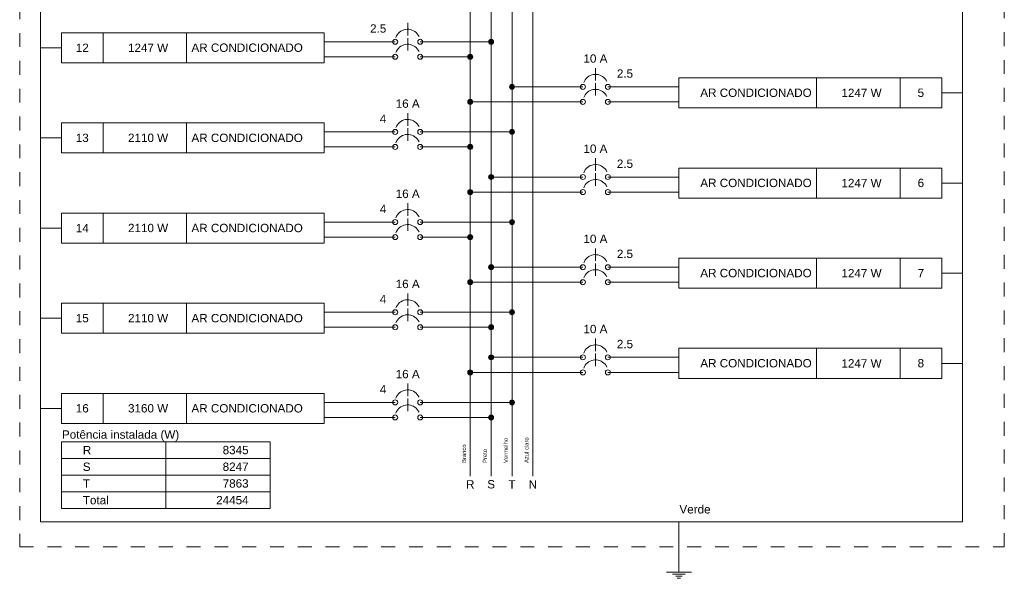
# Model space of a CAD drawing. Header units: feet. Extents: x -18 to 1038, y -110 to 48.
# Tile 195 of 199: x 931.26 to 940.11, y -11.27 to -6.25. Entities that reach past the tile are written whole.
import ezdxf

# ---------------------------------------------------------------- set-up
doc = ezdxf.new("R2010")
doc.units = ezdxf.units.FT
doc.header["$MEASUREMENT"] = 0
doc.linetypes.add('JIS_02_1.2', pattern=[0.25, 0.125, -0.125])
for name, color, linetype, lineweight in [('DI-Barramento Fase 1', 6, 'Continuous', 5), ('DI-Barramento Fase 2', 6, 'Continuous', 5), ('DI-Barramento Fase 3', 6, 'Continuous', 5), ('DI-Barramento Neutro', 6, 'Continuous', 5), ('DI-Disjuntor', 1, 'Continuous', 5), ('DI-Fios', 3, 'Continuous', 5), ('DI-Linhas do diagrama', 9, 'Continuous', 5), ('DI-Pontilhado', 7, 'JIS_02_1.2', 5), ('DI-Textos do diagrama', 7, 'Continuous', 5)]:
    doc.layers.add(name, color=color, linetype=linetype, lineweight=lineweight)
doc.styles.add('Arial', font='arial.ttf')

msp = doc.modelspace()

# ---------------------------------------------------------------- hatches: boundary and pattern name
at = {"layer": 'DI-Linhas do diagrama', "linetype": 'Continuous'}
for points in [[(935.5229, -6.4513), (935.5228, -6.4493), (935.5225, -6.4474), (935.5221, -6.4455), (935.5215, -6.4436), (935.5208, -6.4418), (935.5199, -6.44), (935.5188, -6.4384), (935.5176, -6.4368), (935.5163, -6.4354), (935.5149, -6.434), (935.5133, -6.4329), (935.5116, -6.4318), (935.5099, -6.4309), (935.5081, -6.4301), (935.5062, -6.4295), (935.5043, -6.4291), (935.5024, -6.4289), (935.5004, -6.4288), (935.4984, -6.4289), (935.4965, -6.4291), (935.4946, -6.4295), (935.4927, -6.4301), (935.4909, -6.4309), (935.4891, -6.4318), (935.4875, -6.4329), (935.4859, -6.434), (935.4845, -6.4354), (935.4832, -6.4368), (935.482, -6.4384), (935.4809, -6.44), (935.48, -6.4418), (935.4792, -6.4436), (935.4787, -6.4455), (935.4782, -6.4474), (935.478, -6.4493), (935.4779, -6.4513), (935.478, -6.4532), (935.4782, -6.4552), (935.4787, -6.4571), (935.4792, -6.459), (935.48, -6.4608), (935.4809, -6.4625), (935.482, -6.4642), (935.4832, -6.4657), (935.4845, -6.4672), (935.4859, -6.4685), (935.4875, -6.4697), (935.4891, -6.4708), (935.4909, -6.4717), (935.4927, -6.4724), (935.4946, -6.473), (935.4965, -6.4734), (935.4984, -6.4737), (935.5004, -6.4738), (935.5024, -6.4737), (935.5043, -6.4734), (935.5062, -6.473), (935.5081, -6.4724), (935.5099, -6.4717), (935.5116, -6.4708), (935.5133, -6.4697), (935.5149, -6.4685), (935.5163, -6.4672), (935.5176, -6.4657), (935.5188, -6.4642), (935.5199, -6.4625), (935.5208, -6.4608), (935.5215, -6.459), (935.5221, -6.4571), (935.5225, -6.4552), (935.5228, -6.4532)], [(935.3354, -6.5863), (935.3353, -6.5843), (935.335, -6.5824), (935.3346, -6.5805), (935.334, -6.5786), (935.3333, -6.5768), (935.3324, -6.575), (935.3313, -6.5734), (935.3301, -6.5718), (935.3288, -6.5704), (935.3274, -6.569), (935.3258, -6.5679), (935.3241, -6.5668), (935.3224, -6.5659), (935.3206, -6.5651), (935.3187, -6.5645), (935.3168, -6.5641), (935.3149, -6.5639), (935.3129, -6.5638), (935.3109, -6.5639), (935.309, -6.5641), (935.3071, -6.5645), (935.3052, -6.5651), (935.3034, -6.5659), (935.3016, -6.5668), (935.3, -6.5679), (935.2984, -6.569), (935.297, -6.5704), (935.2957, -6.5718), (935.2945, -6.5734), (935.2934, -6.575), (935.2925, -6.5768), (935.2917, -6.5786), (935.2912, -6.5805), (935.2907, -6.5824), (935.2905, -6.5843), (935.2904, -6.5863), (935.2905, -6.5882), (935.2907, -6.5902), (935.2912, -6.5921), (935.2917, -6.594), (935.2925, -6.5958), (935.2934, -6.5975), (935.2945, -6.5992), (935.2957, -6.6007), (935.297, -6.6022), (935.2984, -6.6035), (935.3, -6.6047), (935.3016, -6.6058), (935.3034, -6.6067), (935.3052, -6.6074), (935.3071, -6.608), (935.309, -6.6084), (935.3109, -6.6087), (935.3129, -6.6088), (935.3149, -6.6087), (935.3168, -6.6084), (935.3187, -6.608), (935.3206, -6.6074), (935.3224, -6.6067), (935.3241, -6.6058), (935.3258, -6.6047), (935.3274, -6.6035), (935.3288, -6.6022), (935.3301, -6.6007), (935.3313, -6.5992), (935.3324, -6.5975), (935.3333, -6.5958), (935.334, -6.594), (935.3346, -6.5921), (935.335, -6.5902), (935.3353, -6.5882)], [(935.7104, -6.8563), (935.7103, -6.8543), (935.71, -6.8524), (935.7096, -6.8505), (935.709, -6.8486), (935.7083, -6.8468), (935.7074, -6.845), (935.7063, -6.8434), (935.7051, -6.8418), (935.7038, -6.8404), (935.7024, -6.839), (935.7008, -6.8379), (935.6991, -6.8368), (935.6974, -6.8359), (935.6956, -6.8351), (935.6937, -6.8345), (935.6918, -6.8341), (935.6899, -6.8339), (935.6879, -6.8338), (935.6859, -6.8339), (935.684, -6.8341), (935.6821, -6.8345), (935.6802, -6.8351), (935.6784, -6.8359), (935.6766, -6.8368), (935.675, -6.8379), (935.6734, -6.839), (935.672, -6.8404), (935.6707, -6.8418), (935.6695, -6.8434), (935.6684, -6.845), (935.6675, -6.8468), (935.6667, -6.8486), (935.6662, -6.8505), (935.6657, -6.8524), (935.6655, -6.8543), (935.6654, -6.8563), (935.6655, -6.8582), (935.6657, -6.8602), (935.6662, -6.8621), (935.6667, -6.864), (935.6675, -6.8658), (935.6684, -6.8675), (935.6695, -6.8692), (935.6707, -6.8707), (935.672, -6.8722), (935.6734, -6.8735), (935.675, -6.8747), (935.6766, -6.8758), (935.6784, -6.8767), (935.6802, -6.8774), (935.6821, -6.878), (935.684, -6.8784), (935.6859, -6.8787), (935.6879, -6.8788), (935.6899, -6.8787), (935.6918, -6.8784), (935.6937, -6.878), (935.6956, -6.8774), (935.6974, -6.8767), (935.6991, -6.8758), (935.7008, -6.8747), (935.7024, -6.8735), (935.7038, -6.8722), (935.7051, -6.8707), (935.7063, -6.8692), (935.7074, -6.8675), (935.7083, -6.8658), (935.709, -6.864), (935.7096, -6.8621), (935.71, -6.8602), (935.7103, -6.8582)], [(935.3354, -6.9913), (935.3353, -6.9893), (935.335, -6.9874), (935.3346, -6.9855), (935.334, -6.9836), (935.3333, -6.9818), (935.3324, -6.98), (935.3313, -6.9784), (935.3301, -6.9768), (935.3288, -6.9754), (935.3274, -6.974), (935.3258, -6.9729), (935.3241, -6.9718), (935.3224, -6.9709), (935.3206, -6.9701), (935.3187, -6.9695), (935.3168, -6.9691), (935.3149, -6.9689), (935.3129, -6.9688), (935.3109, -6.9689), (935.309, -6.9691), (935.3071, -6.9695), (935.3052, -6.9701), (935.3034, -6.9709), (935.3016, -6.9718), (935.3, -6.9729), (935.2984, -6.974), (935.297, -6.9754), (935.2957, -6.9768), (935.2945, -6.9784), (935.2934, -6.98), (935.2925, -6.9818), (935.2917, -6.9836), (935.2912, -6.9855), (935.2907, -6.9874), (935.2905, -6.9893), (935.2904, -6.9913), (935.2905, -6.9932), (935.2907, -6.9952), (935.2912, -6.9971), (935.2917, -6.999), (935.2925, -7.0008), (935.2934, -7.0025), (935.2945, -7.0042), (935.2957, -7.0057), (935.297, -7.0072), (935.2984, -7.0085), (935.3, -7.0097), (935.3016, -7.0108), (935.3034, -7.0117), (935.3052, -7.0124), (935.3071, -7.013), (935.309, -7.0134), (935.3109, -7.0137), (935.3129, -7.0138), (935.3149, -7.0137), (935.3168, -7.0134), (935.3187, -7.013), (935.3206, -7.0124), (935.3224, -7.0117), (935.3241, -7.0108), (935.3258, -7.0097), (935.3274, -7.0085), (935.3288, -7.0072), (935.3301, -7.0057), (935.3313, -7.0042), (935.3324, -7.0025), (935.3333, -7.0008), (935.334, -6.999), (935.3346, -6.9971), (935.335, -6.9952), (935.3353, -6.9932)], [(935.7104, -7.2613), (935.7103, -7.2593), (935.71, -7.2574), (935.7096, -7.2555), (935.709, -7.2536), (935.7083, -7.2518), (935.7074, -7.25), (935.7063, -7.2484), (935.7051, -7.2468), (935.7038, -7.2454), (935.7024, -7.244), (935.7008, -7.2429), (935.6991, -7.2418), (935.6974, -7.2409), (935.6956, -7.2401), (935.6937, -7.2395), (935.6918, -7.2391), (935.6899, -7.2389), (935.6879, -7.2388), (935.6859, -7.2389), (935.684, -7.2391), (935.6821, -7.2395), (935.6802, -7.2401), (935.6784, -7.2409), (935.6766, -7.2418), (935.675, -7.2429), (935.6734, -7.244), (935.672, -7.2454), (935.6707, -7.2468), (935.6695, -7.2484), (935.6684, -7.25), (935.6675, -7.2518), (935.6667, -7.2536), (935.6662, -7.2555), (935.6657, -7.2574), (935.6655, -7.2593), (935.6654, -7.2613), (935.6655, -7.2632), (935.6657, -7.2652), (935.6662, -7.2671), (935.6667, -7.269), (935.6675, -7.2708), (935.6684, -7.2725), (935.6695, -7.2742), (935.6707, -7.2757), (935.672, -7.2772), (935.6734, -7.2785), (935.675, -7.2797), (935.6766, -7.2808), (935.6784, -7.2817), (935.6802, -7.2824), (935.6821, -7.283), (935.684, -7.2834), (935.6859, -7.2837), (935.6879, -7.2838), (935.6899, -7.2837), (935.6918, -7.2834), (935.6937, -7.283), (935.6956, -7.2824), (935.6974, -7.2817), (935.6991, -7.2808), (935.7008, -7.2797), (935.7024, -7.2785), (935.7038, -7.2772), (935.7051, -7.2757), (935.7063, -7.2742), (935.7074, -7.2725), (935.7083, -7.2708), (935.709, -7.269), (935.7096, -7.2671), (935.71, -7.2652), (935.7103, -7.2632)], [(935.3354, -7.3963), (935.3353, -7.3943), (935.335, -7.3924), (935.3346, -7.3905), (935.334, -7.3886), (935.3333, -7.3868), (935.3324, -7.385), (935.3313, -7.3834), (935.3301, -7.3818), (935.3288, -7.3804), (935.3274, -7.379), (935.3258, -7.3779), (935.3241, -7.3768), (935.3224, -7.3759), (935.3206, -7.3751), (935.3187, -7.3745), (935.3168, -7.3741), (935.3149, -7.3739), (935.3129, -7.3738), (935.3109, -7.3739), (935.309, -7.3741), (935.3071, -7.3745), (935.3052, -7.3751), (935.3034, -7.3759), (935.3016, -7.3768), (935.3, -7.3779), (935.2984, -7.379), (935.297, -7.3804), (935.2957, -7.3818), (935.2945, -7.3834), (935.2934, -7.385), (935.2925, -7.3868), (935.2917, -7.3886), (935.2912, -7.3905), (935.2907, -7.3924), (935.2905, -7.3943), (935.2904, -7.3963), (935.2905, -7.3982), (935.2907, -7.4002), (935.2912, -7.4021), (935.2917, -7.404), (935.2925, -7.4058), (935.2934, -7.4075), (935.2945, -7.4092), (935.2957, -7.4107), (935.297, -7.4122), (935.2984, -7.4135), (935.3, -7.4147), (935.3016, -7.4158), (935.3034, -7.4167), (935.3052, -7.4174), (935.3071, -7.418), (935.309, -7.4184), (935.3109, -7.4187), (935.3129, -7.4188), (935.3149, -7.4187), (935.3168, -7.4184), (935.3187, -7.418), (935.3206, -7.4174), (935.3224, -7.4167), (935.3241, -7.4158), (935.3258, -7.4147), (935.3274, -7.4135), (935.3288, -7.4122), (935.3301, -7.4107), (935.3313, -7.4092), (935.3324, -7.4075), (935.3333, -7.4058), (935.334, -7.404), (935.3346, -7.4021), (935.335, -7.4002), (935.3353, -7.3982)], [(935.5229, -7.6663), (935.5228, -7.6643), (935.5225, -7.6624), (935.5221, -7.6605), (935.5215, -7.6586), (935.5208, -7.6568), (935.5199, -7.655), (935.5188, -7.6534), (935.5176, -7.6518), (935.5163, -7.6504), (935.5149, -7.649), (935.5133, -7.6479), (935.5116, -7.6468), (935.5099, -7.6459), (935.5081, -7.6451), (935.5062, -7.6445), (935.5043, -7.6441), (935.5024, -7.6439), (935.5004, -7.6438), (935.4984, -7.6439), (935.4965, -7.6441), (935.4946, -7.6445), (935.4927, -7.6451), (935.4909, -7.6459), (935.4891, -7.6468), (935.4875, -7.6479), (935.4859, -7.649), (935.4845, -7.6504), (935.4832, -7.6518), (935.482, -7.6534), (935.4809, -7.655), (935.48, -7.6568), (935.4792, -7.6586), (935.4787, -7.6605), (935.4782, -7.6624), (935.478, -7.6643), (935.4779, -7.6663), (935.478, -7.6682), (935.4782, -7.6702), (935.4787, -7.6721), (935.4792, -7.674), (935.48, -7.6758), (935.4809, -7.6775), (935.482, -7.6792), (935.4832, -7.6807), (935.4845, -7.6822), (935.4859, -7.6835), (935.4875, -7.6847), (935.4891, -7.6858), (935.4909, -7.6867), (935.4927, -7.6874), (935.4946, -7.688), (935.4965, -7.6884), (935.4984, -7.6887), (935.5004, -7.6888), (935.5024, -7.6887), (935.5043, -7.6884), (935.5062, -7.688), (935.5081, -7.6874), (935.5099, -7.6867), (935.5116, -7.6858), (935.5133, -7.6847), (935.5149, -7.6835), (935.5163, -7.6822), (935.5176, -7.6807), (935.5188, -7.6792), (935.5199, -7.6775), (935.5208, -7.6758), (935.5215, -7.674), (935.5221, -7.6721), (935.5225, -7.6702), (935.5228, -7.6682)], [(935.3354, -7.8013), (935.3353, -7.7993), (935.335, -7.7974), (935.3346, -7.7955), (935.334, -7.7936), (935.3333, -7.7918), (935.3324, -7.79), (935.3313, -7.7884), (935.3301, -7.7868), (935.3288, -7.7854), (935.3274, -7.784), (935.3258, -7.7829), (935.3241, -7.7818), (935.3224, -7.7809), (935.3206, -7.7801), (935.3187, -7.7795), (935.3168, -7.7791), (935.3149, -7.7789), (935.3129, -7.7788), (935.3109, -7.7789), (935.309, -7.7791), (935.3071, -7.7795), (935.3052, -7.7801), (935.3034, -7.7809), (935.3016, -7.7818), (935.3, -7.7829), (935.2984, -7.784), (935.297, -7.7854), (935.2957, -7.7868), (935.2945, -7.7884), (935.2934, -7.79), (935.2925, -7.7918), (935.2917, -7.7936), (935.2912, -7.7955), (935.2907, -7.7974), (935.2905, -7.7993), (935.2904, -7.8013), (935.2905, -7.8032), (935.2907, -7.8052), (935.2912, -7.8071), (935.2917, -7.809), (935.2925, -7.8108), (935.2934, -7.8125), (935.2945, -7.8142), (935.2957, -7.8157), (935.297, -7.8172), (935.2984, -7.8185), (935.3, -7.8197), (935.3016, -7.8208), (935.3034, -7.8217), (935.3052, -7.8224), (935.3071, -7.823), (935.309, -7.8234), (935.3109, -7.8237), (935.3129, -7.8238), (935.3149, -7.8237), (935.3168, -7.8234), (935.3187, -7.823), (935.3206, -7.8224), (935.3224, -7.8217), (935.3241, -7.8208), (935.3258, -7.8197), (935.3274, -7.8185), (935.3288, -7.8172), (935.3301, -7.8157), (935.3313, -7.8142), (935.3324, -7.8125), (935.3333, -7.8108), (935.334, -7.809), (935.3346, -7.8071), (935.335, -7.8052), (935.3353, -7.8032)], [(935.7104, -8.0713), (935.7103, -8.0693), (935.71, -8.0674), (935.7096, -8.0655), (935.709, -8.0636), (935.7083, -8.0618), (935.7074, -8.06), (935.7063, -8.0584), (935.7051, -8.0568), (935.7038, -8.0554), (935.7024, -8.054), (935.7008, -8.0529), (935.6991, -8.0518), (935.6974, -8.0509), (935.6956, -8.0501), (935.6937, -8.0495), (935.6918, -8.0491), (935.6899, -8.0489), (935.6879, -8.0488), (935.6859, -8.0489), (935.684, -8.0491), (935.6821, -8.0495), (935.6802, -8.0501), (935.6784, -8.0509), (935.6766, -8.0518), (935.675, -8.0529), (935.6734, -8.054), (935.672, -8.0554), (935.6707, -8.0568), (935.6695, -8.0584), (935.6684, -8.06), (935.6675, -8.0618), (935.6667, -8.0636), (935.6662, -8.0655), (935.6657, -8.0674), (935.6655, -8.0693), (935.6654, -8.0713), (935.6655, -8.0732), (935.6657, -8.0752), (935.6662, -8.0771), (935.6667, -8.079), (935.6675, -8.0808), (935.6684, -8.0825), (935.6695, -8.0842), (935.6707, -8.0857), (935.672, -8.0872), (935.6734, -8.0885), (935.675, -8.0897), (935.6766, -8.0908), (935.6784, -8.0917), (935.6802, -8.0924), (935.6821, -8.093), (935.684, -8.0934), (935.6859, -8.0937), (935.6879, -8.0938), (935.6899, -8.0937), (935.6918, -8.0934), (935.6937, -8.093), (935.6956, -8.0924), (935.6974, -8.0917), (935.6991, -8.0908), (935.7008, -8.0897), (935.7024, -8.0885), (935.7038, -8.0872), (935.7051, -8.0857), (935.7063, -8.0842), (935.7074, -8.0825), (935.7083, -8.0808), (935.709, -8.079), (935.7096, -8.0771), (935.71, -8.0752), (935.7103, -8.0732)], [(935.3354, -8.2063), (935.3353, -8.2043), (935.335, -8.2024), (935.3346, -8.2005), (935.334, -8.1986), (935.3333, -8.1968), (935.3324, -8.195), (935.3313, -8.1934), (935.3301, -8.1918), (935.3288, -8.1904), (935.3274, -8.189), (935.3258, -8.1879), (935.3241, -8.1868), (935.3224, -8.1859), (935.3206, -8.1851), (935.3187, -8.1845), (935.3168, -8.1841), (935.3149, -8.1839), (935.3129, -8.1838), (935.3109, -8.1839), (935.309, -8.1841), (935.3071, -8.1845), (935.3052, -8.1851), (935.3034, -8.1859), (935.3016, -8.1868), (935.3, -8.1879), (935.2984, -8.189), (935.297, -8.1904), (935.2957, -8.1918), (935.2945, -8.1934), (935.2934, -8.195), (935.2925, -8.1968), (935.2917, -8.1986), (935.2912, -8.2005), (935.2907, -8.2024), (935.2905, -8.2043), (935.2904, -8.2063), (935.2905, -8.2082), (935.2907, -8.2102), (935.2912, -8.2121), (935.2917, -8.214), (935.2925, -8.2158), (935.2934, -8.2175), (935.2945, -8.2192), (935.2957, -8.2207), (935.297, -8.2222), (935.2984, -8.2235), (935.3, -8.2247), (935.3016, -8.2258), (935.3034, -8.2267), (935.3052, -8.2274), (935.3071, -8.228), (935.309, -8.2284), (935.3109, -8.2287), (935.3129, -8.2288), (935.3149, -8.2287), (935.3168, -8.2284), (935.3187, -8.228), (935.3206, -8.2274), (935.3224, -8.2267), (935.3241, -8.2258), (935.3258, -8.2247), (935.3274, -8.2235), (935.3288, -8.2222), (935.3301, -8.2207), (935.3313, -8.2192), (935.3324, -8.2175), (935.3333, -8.2158), (935.334, -8.214), (935.3346, -8.2121), (935.335, -8.2102), (935.3353, -8.2082)], [(935.5229, -8.4763), (935.5228, -8.4743), (935.5225, -8.4724), (935.5221, -8.4705), (935.5215, -8.4686), (935.5208, -8.4668), (935.5199, -8.465), (935.5188, -8.4634), (935.5176, -8.4618), (935.5163, -8.4604), (935.5149, -8.459), (935.5133, -8.4579), (935.5116, -8.4568), (935.5099, -8.4559), (935.5081, -8.4551), (935.5062, -8.4546), (935.5043, -8.4541), (935.5024, -8.4539), (935.5004, -8.4538), (935.4984, -8.4539), (935.4965, -8.4541), (935.4946, -8.4546), (935.4927, -8.4551), (935.4909, -8.4559), (935.4891, -8.4568), (935.4875, -8.4579), (935.4859, -8.459), (935.4845, -8.4604), (935.4832, -8.4618), (935.482, -8.4634), (935.4809, -8.465), (935.48, -8.4668), (935.4792, -8.4686), (935.4787, -8.4705), (935.4782, -8.4724), (935.478, -8.4743), (935.4779, -8.4763), (935.478, -8.4782), (935.4782, -8.4802), (935.4787, -8.4821), (935.4792, -8.484), (935.48, -8.4858), (935.4809, -8.4875), (935.482, -8.4892), (935.4832, -8.4907), (935.4845, -8.4922), (935.4859, -8.4935), (935.4875, -8.4947), (935.4891, -8.4958), (935.4909, -8.4967), (935.4927, -8.4974), (935.4946, -8.498), (935.4965, -8.4984), (935.4984, -8.4987), (935.5004, -8.4988), (935.5024, -8.4987), (935.5043, -8.4984), (935.5062, -8.498), (935.5081, -8.4974), (935.5099, -8.4967), (935.5116, -8.4958), (935.5133, -8.4947), (935.5149, -8.4935), (935.5163, -8.4922), (935.5176, -8.4907), (935.5188, -8.4892), (935.5199, -8.4875), (935.5208, -8.4858), (935.5215, -8.484), (935.5221, -8.4821), (935.5225, -8.4802), (935.5228, -8.4782)], [(935.3354, -8.6113), (935.3353, -8.6093), (935.335, -8.6074), (935.3346, -8.6055), (935.334, -8.6036), (935.3333, -8.6018), (935.3324, -8.6), (935.3313, -8.5984), (935.3301, -8.5968), (935.3288, -8.5954), (935.3274, -8.594), (935.3258, -8.5929), (935.3241, -8.5918), (935.3224, -8.5909), (935.3206, -8.5901), (935.3187, -8.5896), (935.3168, -8.5891), (935.3149, -8.5889), (935.3129, -8.5888), (935.3109, -8.5889), (935.309, -8.5891), (935.3071, -8.5896), (935.3052, -8.5901), (935.3034, -8.5909), (935.3016, -8.5918), (935.3, -8.5929), (935.2984, -8.594), (935.297, -8.5954), (935.2957, -8.5968), (935.2945, -8.5984), (935.2934, -8.6), (935.2925, -8.6018), (935.2917, -8.6036), (935.2912, -8.6055), (935.2907, -8.6074), (935.2905, -8.6093), (935.2904, -8.6113), (935.2905, -8.6132), (935.2907, -8.6152), (935.2912, -8.6171), (935.2917, -8.619), (935.2925, -8.6208), (935.2934, -8.6225), (935.2945, -8.6242), (935.2957, -8.6257), (935.297, -8.6272), (935.2984, -8.6285), (935.3, -8.6297), (935.3016, -8.6308), (935.3034, -8.6317), (935.3052, -8.6324), (935.3071, -8.633), (935.309, -8.6334), (935.3109, -8.6337), (935.3129, -8.6338), (935.3149, -8.6337), (935.3168, -8.6334), (935.3187, -8.633), (935.3206, -8.6324), (935.3224, -8.6317), (935.3241, -8.6308), (935.3258, -8.6297), (935.3274, -8.6285), (935.3288, -8.6272), (935.3301, -8.6257), (935.3313, -8.6242), (935.3324, -8.6225), (935.3333, -8.6208), (935.334, -8.619), (935.3346, -8.6171), (935.335, -8.6152), (935.3353, -8.6132)], [(935.7104, -8.8813), (935.7103, -8.8793), (935.71, -8.8774), (935.7096, -8.8755), (935.709, -8.8736), (935.7083, -8.8718), (935.7074, -8.87), (935.7063, -8.8684), (935.7051, -8.8668), (935.7038, -8.8654), (935.7024, -8.864), (935.7008, -8.8629), (935.6991, -8.8618), (935.6974, -8.8609), (935.6956, -8.8601), (935.6937, -8.8596), (935.6918, -8.8591), (935.6899, -8.8589), (935.6879, -8.8588), (935.6859, -8.8589), (935.684, -8.8591), (935.6821, -8.8596), (935.6802, -8.8601), (935.6784, -8.8609), (935.6766, -8.8618), (935.675, -8.8629), (935.6734, -8.864), (935.672, -8.8654), (935.6707, -8.8668), (935.6695, -8.8684), (935.6684, -8.87), (935.6675, -8.8718), (935.6667, -8.8736), (935.6662, -8.8755), (935.6657, -8.8774), (935.6655, -8.8793), (935.6654, -8.8813), (935.6655, -8.8832), (935.6657, -8.8852), (935.6662, -8.8871), (935.6667, -8.889), (935.6675, -8.8908), (935.6684, -8.8925), (935.6695, -8.8942), (935.6707, -8.8957), (935.672, -8.8972), (935.6734, -8.8985), (935.675, -8.8997), (935.6766, -8.9008), (935.6784, -8.9017), (935.6802, -8.9024), (935.6821, -8.903), (935.684, -8.9034), (935.6859, -8.9037), (935.6879, -8.9038), (935.6899, -8.9037), (935.6918, -8.9034), (935.6937, -8.903), (935.6956, -8.9024), (935.6974, -8.9017), (935.6991, -8.9008), (935.7008, -8.8997), (935.7024, -8.8985), (935.7038, -8.8972), (935.7051, -8.8957), (935.7063, -8.8942), (935.7074, -8.8925), (935.7083, -8.8908), (935.709, -8.889), (935.7096, -8.8871), (935.71, -8.8852), (935.7103, -8.8832)], [(935.5229, -9.0163), (935.5228, -9.0143), (935.5225, -9.0124), (935.5221, -9.0105), (935.5215, -9.0086), (935.5208, -9.0068), (935.5199, -9.005), (935.5188, -9.0034), (935.5176, -9.0018), (935.5163, -9.0004), (935.5149, -8.999), (935.5133, -8.9979), (935.5116, -8.9968), (935.5099, -8.9959), (935.5081, -8.9951), (935.5062, -8.9946), (935.5043, -8.9941), (935.5024, -8.9939), (935.5004, -8.9938), (935.4984, -8.9939), (935.4965, -8.9941), (935.4946, -8.9946), (935.4927, -8.9951), (935.4909, -8.9959), (935.4891, -8.9968), (935.4875, -8.9979), (935.4859, -8.999), (935.4845, -9.0004), (935.4832, -9.0018), (935.482, -9.0034), (935.4809, -9.005), (935.48, -9.0068), (935.4792, -9.0086), (935.4787, -9.0105), (935.4782, -9.0124), (935.478, -9.0143), (935.4779, -9.0163), (935.478, -9.0182), (935.4782, -9.0202), (935.4787, -9.0221), (935.4792, -9.024), (935.48, -9.0258), (935.4809, -9.0275), (935.482, -9.0292), (935.4832, -9.0307), (935.4845, -9.0322), (935.4859, -9.0335), (935.4875, -9.0347), (935.4891, -9.0358), (935.4909, -9.0367), (935.4927, -9.0374), (935.4946, -9.038), (935.4965, -9.0384), (935.4984, -9.0387), (935.5004, -9.0388), (935.5024, -9.0387), (935.5043, -9.0384), (935.5062, -9.038), (935.5081, -9.0374), (935.5099, -9.0367), (935.5116, -9.0358), (935.5133, -9.0347), (935.5149, -9.0335), (935.5163, -9.0322), (935.5176, -9.0307), (935.5188, -9.0292), (935.5199, -9.0275), (935.5208, -9.0258), (935.5215, -9.024), (935.5221, -9.0221), (935.5225, -9.0202), (935.5228, -9.0182)], [(935.5229, -9.2863), (935.5228, -9.2843), (935.5225, -9.2824), (935.5221, -9.2805), (935.5215, -9.2786), (935.5208, -9.2768), (935.5199, -9.275), (935.5188, -9.2734), (935.5176, -9.2718), (935.5163, -9.2704), (935.5149, -9.269), (935.5133, -9.2679), (935.5116, -9.2668), (935.5099, -9.2659), (935.5081, -9.2651), (935.5062, -9.2646), (935.5043, -9.2641), (935.5024, -9.2639), (935.5004, -9.2638), (935.4984, -9.2639), (935.4965, -9.2641), (935.4946, -9.2646), (935.4927, -9.2651), (935.4909, -9.2659), (935.4891, -9.2668), (935.4875, -9.2679), (935.4859, -9.269), (935.4845, -9.2704), (935.4832, -9.2718), (935.482, -9.2734), (935.4809, -9.275), (935.48, -9.2768), (935.4792, -9.2786), (935.4787, -9.2805), (935.4782, -9.2824), (935.478, -9.2843), (935.4779, -9.2863), (935.478, -9.2882), (935.4782, -9.2902), (935.4787, -9.2921), (935.4792, -9.294), (935.48, -9.2958), (935.4809, -9.2975), (935.482, -9.2992), (935.4832, -9.3007), (935.4845, -9.3022), (935.4859, -9.3035), (935.4875, -9.3047), (935.4891, -9.3058), (935.4909, -9.3067), (935.4927, -9.3074), (935.4946, -9.308), (935.4965, -9.3084), (935.4984, -9.3087), (935.5004, -9.3088), (935.5024, -9.3087), (935.5043, -9.3084), (935.5062, -9.308), (935.5081, -9.3074), (935.5099, -9.3067), (935.5116, -9.3058), (935.5133, -9.3047), (935.5149, -9.3035), (935.5163, -9.3022), (935.5176, -9.3007), (935.5188, -9.2992), (935.5199, -9.2975), (935.5208, -9.2958), (935.5215, -9.294), (935.5221, -9.2921), (935.5225, -9.2902), (935.5228, -9.2882)], [(935.3354, -9.4213), (935.3353, -9.4193), (935.335, -9.4174), (935.3346, -9.4155), (935.334, -9.4136), (935.3333, -9.4118), (935.3324, -9.41), (935.3313, -9.4084), (935.3301, -9.4068), (935.3288, -9.4054), (935.3274, -9.404), (935.3258, -9.4029), (935.3241, -9.4018), (935.3224, -9.4009), (935.3206, -9.4001), (935.3187, -9.3996), (935.3168, -9.3991), (935.3149, -9.3989), (935.3129, -9.3988), (935.3109, -9.3989), (935.309, -9.3991), (935.3071, -9.3996), (935.3052, -9.4001), (935.3034, -9.4009), (935.3016, -9.4018), (935.3, -9.4029), (935.2984, -9.404), (935.297, -9.4054), (935.2957, -9.4068), (935.2945, -9.4084), (935.2934, -9.41), (935.2925, -9.4118), (935.2917, -9.4136), (935.2912, -9.4155), (935.2907, -9.4174), (935.2905, -9.4193), (935.2904, -9.4213), (935.2905, -9.4232), (935.2907, -9.4252), (935.2912, -9.4271), (935.2917, -9.429), (935.2925, -9.4308), (935.2934, -9.4325), (935.2945, -9.4342), (935.2957, -9.4357), (935.297, -9.4372), (935.2984, -9.4385), (935.3, -9.4397), (935.3016, -9.4408), (935.3034, -9.4417), (935.3052, -9.4424), (935.3071, -9.443), (935.309, -9.4434), (935.3109, -9.4437), (935.3129, -9.4438), (935.3149, -9.4437), (935.3168, -9.4434), (935.3187, -9.443), (935.3206, -9.4424), (935.3224, -9.4417), (935.3241, -9.4408), (935.3258, -9.4397), (935.3274, -9.4385), (935.3288, -9.4372), (935.3301, -9.4357), (935.3313, -9.4342), (935.3324, -9.4325), (935.3333, -9.4308), (935.334, -9.429), (935.3346, -9.4271), (935.335, -9.4252), (935.3353, -9.4232)], [(935.7104, -9.6913), (935.7103, -9.6893), (935.71, -9.6874), (935.7096, -9.6855), (935.709, -9.6836), (935.7083, -9.6818), (935.7074, -9.68), (935.7063, -9.6784), (935.7051, -9.6768), (935.7038, -9.6754), (935.7024, -9.674), (935.7008, -9.6729), (935.6991, -9.6718), (935.6974, -9.6709), (935.6956, -9.6701), (935.6937, -9.6696), (935.6918, -9.6691), (935.6899, -9.6689), (935.6879, -9.6688), (935.6859, -9.6689), (935.684, -9.6691), (935.6821, -9.6696), (935.6802, -9.6701), (935.6784, -9.6709), (935.6766, -9.6718), (935.675, -9.6729), (935.6734, -9.674), (935.672, -9.6754), (935.6707, -9.6768), (935.6695, -9.6784), (935.6684, -9.68), (935.6675, -9.6818), (935.6667, -9.6836), (935.6662, -9.6855), (935.6657, -9.6874), (935.6655, -9.6893), (935.6654, -9.6913), (935.6655, -9.6932), (935.6657, -9.6952), (935.6662, -9.6971), (935.6667, -9.699), (935.6675, -9.7008), (935.6684, -9.7025), (935.6695, -9.7042), (935.6707, -9.7057), (935.672, -9.7072), (935.6734, -9.7085), (935.675, -9.7097), (935.6766, -9.7108), (935.6784, -9.7117), (935.6802, -9.7124), (935.6821, -9.713), (935.684, -9.7134), (935.6859, -9.7137), (935.6879, -9.7138), (935.6899, -9.7137), (935.6918, -9.7134), (935.6937, -9.713), (935.6956, -9.7124), (935.6974, -9.7117), (935.6991, -9.7108), (935.7008, -9.7097), (935.7024, -9.7085), (935.7038, -9.7072), (935.7051, -9.7057), (935.7063, -9.7042), (935.7074, -9.7025), (935.7083, -9.7008), (935.709, -9.699), (935.7096, -9.6971), (935.71, -9.6952), (935.7103, -9.6932)], [(935.5229, -9.8263), (935.5228, -9.8243), (935.5225, -9.8224), (935.5221, -9.8205), (935.5215, -9.8186), (935.5208, -9.8168), (935.5199, -9.815), (935.5188, -9.8134), (935.5176, -9.8118), (935.5163, -9.8104), (935.5149, -9.809), (935.5133, -9.8079), (935.5116, -9.8068), (935.5099, -9.8059), (935.5081, -9.8051), (935.5062, -9.8046), (935.5043, -9.8041), (935.5024, -9.8039), (935.5004, -9.8038), (935.4984, -9.8039), (935.4965, -9.8041), (935.4946, -9.8046), (935.4927, -9.8051), (935.4909, -9.8059), (935.4891, -9.8068), (935.4875, -9.8079), (935.4859, -9.809), (935.4845, -9.8104), (935.4832, -9.8118), (935.482, -9.8134), (935.4809, -9.815), (935.48, -9.8168), (935.4792, -9.8186), (935.4787, -9.8205), (935.4782, -9.8224), (935.478, -9.8243), (935.4779, -9.8263), (935.478, -9.8282), (935.4782, -9.8302), (935.4787, -9.8321), (935.4792, -9.834), (935.48, -9.8358), (935.4809, -9.8375), (935.482, -9.8392), (935.4832, -9.8407), (935.4845, -9.8422), (935.4859, -9.8435), (935.4875, -9.8447), (935.4891, -9.8458), (935.4909, -9.8467), (935.4927, -9.8474), (935.4946, -9.848), (935.4965, -9.8484), (935.4984, -9.8487), (935.5004, -9.8488), (935.5024, -9.8487), (935.5043, -9.8484), (935.5062, -9.848), (935.5081, -9.8474), (935.5099, -9.8467), (935.5116, -9.8458), (935.5133, -9.8447), (935.5149, -9.8435), (935.5163, -9.8422), (935.5176, -9.8407), (935.5188, -9.8392), (935.5199, -9.8375), (935.5208, -9.8358), (935.5215, -9.834), (935.5221, -9.8321), (935.5225, -9.8302), (935.5228, -9.8282)]]:
    msp.add_hatch(color=256, dxfattribs=at).paths.add_polyline_path(points)

# ---------------------------------------------------------------- linework, layer by layer
at = {"layer": 'DI-Barramento Fase 1'}
msp.add_line((935.3129, -2.4853), (935.3129, -10.3528), dxfattribs=at)
at = {"layer": 'DI-Barramento Fase 2'}
msp.add_line((935.5004, -2.4853), (935.5004, -10.3528), dxfattribs=at)
at = {"layer": 'DI-Barramento Fase 3'}
msp.add_line((935.6879, -2.4853), (935.6879, -10.3528), dxfattribs=at)
at = {"layer": 'DI-Barramento Neutro'}
msp.add_line((935.8754, -2.0353), (935.8754, -10.3528), dxfattribs=at)
at = {"layer": 'DI-Disjuntor'}
for p, q in [((934.7504, -6.395), (934.7504, -6.2825)), ((934.7504, -6.53), (934.7504, -6.4175)), ((936.4379, -6.8), (936.4379, -6.6875)), ((936.4379, -6.935), (936.4379, -6.8225)), ((934.7504, -7.205), (934.7504, -7.0925)), ((934.7504, -7.34), (934.7504, -7.2275)), ((936.4379, -7.61), (936.4379, -7.4975)), ((936.4379, -7.745), (936.4379, -7.6325)), ((934.7504, -8.015), (934.7504, -7.9025)), ((934.7504, -8.15), (934.7504, -8.0375)), ((936.4379, -8.42), (936.4379, -8.3075)), ((936.4379, -8.555), (936.4379, -8.4425)), ((934.7504, -8.825), (934.7504, -8.7125)), ((934.7504, -8.96), (934.7504, -8.8475)), ((936.4379, -9.23), (936.4379, -9.1175)), ((936.4379, -9.365), (936.4379, -9.2525)), ((934.7504, -9.635), (934.7504, -9.5225)), ((934.7504, -9.77), (934.7504, -9.6575))]:
    msp.add_line(p, q, dxfattribs=at)
for points in [[(934.8523, -6.4037), (934.8453, -6.3908), (934.8366, -6.379), (934.8264, -6.3683), (934.8149, -6.3591), (934.8023, -6.3515), (934.7889, -6.3456), (934.7747, -6.3414), (934.7602, -6.3392), (934.7455, -6.3389), (934.7309, -6.3405), (934.7166, -6.344), (934.7028, -6.3493), (934.6899, -6.3564), (934.6781, -6.3651), (934.6674, -6.3753), (934.6582, -6.3868), (934.6506, -6.3993), (934.6447, -6.4128)], [(934.8523, -6.5387), (934.8453, -6.5258), (934.8366, -6.514), (934.8264, -6.5033), (934.8149, -6.4941), (934.8023, -6.4865), (934.7889, -6.4806), (934.7747, -6.4764), (934.7602, -6.4742), (934.7455, -6.4739), (934.7309, -6.4755), (934.7166, -6.479), (934.7028, -6.4843), (934.6899, -6.4914), (934.6781, -6.5001), (934.6674, -6.5103), (934.6582, -6.5218), (934.6506, -6.5343), (934.6447, -6.5478)], [(936.5398, -6.8087), (936.5328, -6.7958), (936.5241, -6.784), (936.5139, -6.7733), (936.5024, -6.7641), (936.4898, -6.7565), (936.4764, -6.7506), (936.4622, -6.7464), (936.4477, -6.7442), (936.433, -6.7439), (936.4184, -6.7455), (936.4041, -6.749), (936.3903, -6.7543), (936.3774, -6.7614), (936.3656, -6.7701), (936.3549, -6.7803), (936.3457, -6.7918), (936.3381, -6.8043), (936.3322, -6.8178)], [(936.5398, -6.9437), (936.5328, -6.9308), (936.5241, -6.919), (936.5139, -6.9083), (936.5024, -6.8991), (936.4898, -6.8915), (936.4764, -6.8856), (936.4622, -6.8814), (936.4477, -6.8792), (936.433, -6.8789), (936.4184, -6.8805), (936.4041, -6.884), (936.3903, -6.8893), (936.3774, -6.8964), (936.3656, -6.9051), (936.3549, -6.9153), (936.3457, -6.9268), (936.3381, -6.9393), (936.3322, -6.9528)], [(934.8523, -7.2137), (934.8453, -7.2008), (934.8366, -7.189), (934.8264, -7.1783), (934.8149, -7.1691), (934.8023, -7.1615), (934.7889, -7.1556), (934.7747, -7.1514), (934.7602, -7.1492), (934.7455, -7.1489), (934.7309, -7.1505), (934.7166, -7.154), (934.7028, -7.1593), (934.6899, -7.1664), (934.6781, -7.1751), (934.6674, -7.1853), (934.6582, -7.1968), (934.6506, -7.2093), (934.6447, -7.2228)], [(934.8523, -7.3487), (934.8453, -7.3358), (934.8366, -7.324), (934.8264, -7.3133), (934.8149, -7.3041), (934.8023, -7.2965), (934.7889, -7.2906), (934.7747, -7.2864), (934.7602, -7.2842), (934.7455, -7.2839), (934.7309, -7.2855), (934.7166, -7.289), (934.7028, -7.2943), (934.6899, -7.3014), (934.6781, -7.3101), (934.6674, -7.3203), (934.6582, -7.3318), (934.6506, -7.3443), (934.6447, -7.3578)], [(936.5398, -7.6187), (936.5328, -7.6058), (936.5241, -7.594), (936.5139, -7.5833), (936.5024, -7.5741), (936.4898, -7.5665), (936.4764, -7.5606), (936.4622, -7.5564), (936.4477, -7.5542), (936.433, -7.5539), (936.4184, -7.5555), (936.4041, -7.559), (936.3903, -7.5643), (936.3774, -7.5714), (936.3656, -7.5801), (936.3549, -7.5903), (936.3457, -7.6018), (936.3381, -7.6143), (936.3322, -7.6278)], [(936.5398, -7.7537), (936.5328, -7.7408), (936.5241, -7.729), (936.5139, -7.7183), (936.5024, -7.7091), (936.4898, -7.7015), (936.4764, -7.6956), (936.4622, -7.6914), (936.4477, -7.6892), (936.433, -7.6889), (936.4184, -7.6905), (936.4041, -7.694), (936.3903, -7.6993), (936.3774, -7.7064), (936.3656, -7.7151), (936.3549, -7.7253), (936.3457, -7.7368), (936.3381, -7.7493), (936.3322, -7.7628)], [(934.8523, -8.0237), (934.8453, -8.0108), (934.8366, -7.999), (934.8264, -7.9883), (934.8149, -7.9791), (934.8023, -7.9715), (934.7889, -7.9656), (934.7747, -7.9614), (934.7602, -7.9592), (934.7455, -7.9589), (934.7309, -7.9605), (934.7166, -7.964), (934.7028, -7.9693), (934.6899, -7.9764), (934.6781, -7.9851), (934.6674, -7.9953), (934.6582, -8.0068), (934.6506, -8.0193), (934.6447, -8.0328)], [(934.8523, -8.1587), (934.8453, -8.1458), (934.8366, -8.134), (934.8264, -8.1233), (934.8149, -8.1141), (934.8023, -8.1065), (934.7889, -8.1006), (934.7747, -8.0964), (934.7602, -8.0942), (934.7455, -8.0939), (934.7309, -8.0955), (934.7166, -8.099), (934.7028, -8.1043), (934.6899, -8.1114), (934.6781, -8.1201), (934.6674, -8.1303), (934.6582, -8.1418), (934.6506, -8.1543), (934.6447, -8.1678)], [(936.5398, -8.4287), (936.5328, -8.4158), (936.5241, -8.404), (936.5139, -8.3933), (936.5024, -8.3841), (936.4898, -8.3765), (936.4764, -8.3706), (936.4622, -8.3665), (936.4477, -8.3642), (936.433, -8.3639), (936.4184, -8.3655), (936.4041, -8.369), (936.3903, -8.3743), (936.3774, -8.3814), (936.3656, -8.3901), (936.3549, -8.4003), (936.3457, -8.4118), (936.3381, -8.4243), (936.3322, -8.4378)], [(936.5398, -8.5637), (936.5328, -8.5508), (936.5241, -8.539), (936.5139, -8.5283), (936.5024, -8.5191), (936.4898, -8.5115), (936.4764, -8.5056), (936.4622, -8.5015), (936.4477, -8.4992), (936.433, -8.4989), (936.4184, -8.5005), (936.4041, -8.504), (936.3903, -8.5093), (936.3774, -8.5164), (936.3656, -8.5251), (936.3549, -8.5353), (936.3457, -8.5468), (936.3381, -8.5593), (936.3322, -8.5728)], [(934.8523, -8.8337), (934.8453, -8.8208), (934.8366, -8.809), (934.8264, -8.7983), (934.8149, -8.7891), (934.8023, -8.7815), (934.7889, -8.7756), (934.7747, -8.7715), (934.7602, -8.7692), (934.7455, -8.7689), (934.7309, -8.7705), (934.7166, -8.774), (934.7028, -8.7793), (934.6899, -8.7864), (934.6781, -8.7951), (934.6674, -8.8053), (934.6582, -8.8168), (934.6506, -8.8293), (934.6447, -8.8428)], [(934.8523, -8.9687), (934.8453, -8.9558), (934.8366, -8.944), (934.8264, -8.9333), (934.8149, -8.9241), (934.8023, -8.9165), (934.7889, -8.9106), (934.7747, -8.9065), (934.7602, -8.9042), (934.7455, -8.9039), (934.7309, -8.9055), (934.7166, -8.909), (934.7028, -8.9143), (934.6899, -8.9214), (934.6781, -8.9301), (934.6674, -8.9403), (934.6582, -8.9518), (934.6506, -8.9643), (934.6447, -8.9778)], [(936.5398, -9.2387), (936.5328, -9.2258), (936.5241, -9.214), (936.5139, -9.2033), (936.5024, -9.1941), (936.4898, -9.1865), (936.4764, -9.1806), (936.4622, -9.1765), (936.4477, -9.1742), (936.433, -9.1739), (936.4184, -9.1755), (936.4041, -9.179), (936.3903, -9.1843), (936.3774, -9.1914), (936.3656, -9.2001), (936.3549, -9.2103), (936.3457, -9.2218), (936.3381, -9.2343), (936.3322, -9.2478)], [(936.5398, -9.3737), (936.5328, -9.3608), (936.5241, -9.349), (936.5139, -9.3383), (936.5024, -9.3291), (936.4898, -9.3215), (936.4764, -9.3156), (936.4622, -9.3115), (936.4477, -9.3092), (936.433, -9.3089), (936.4184, -9.3105), (936.4041, -9.314), (936.3903, -9.3193), (936.3774, -9.3264), (936.3656, -9.3351), (936.3549, -9.3453), (936.3457, -9.3568), (936.3381, -9.3693), (936.3322, -9.3828)], [(934.8523, -9.6437), (934.8453, -9.6308), (934.8366, -9.619), (934.8264, -9.6083), (934.8149, -9.5991), (934.8023, -9.5915), (934.7889, -9.5856), (934.7747, -9.5815), (934.7602, -9.5792), (934.7455, -9.5789), (934.7309, -9.5805), (934.7166, -9.584), (934.7028, -9.5893), (934.6899, -9.5964), (934.6781, -9.6051), (934.6674, -9.6153), (934.6582, -9.6268), (934.6506, -9.6393), (934.6447, -9.6528)], [(934.8523, -9.7787), (934.8453, -9.7658), (934.8366, -9.754), (934.8264, -9.7433), (934.8149, -9.7341), (934.8023, -9.7265), (934.7889, -9.7206), (934.7747, -9.7165), (934.7602, -9.7142), (934.7455, -9.7139), (934.7309, -9.7155), (934.7166, -9.719), (934.7028, -9.7243), (934.6899, -9.7314), (934.6781, -9.7401), (934.6674, -9.7503), (934.6582, -9.7618), (934.6506, -9.7743), (934.6447, -9.7878)]]:
    msp.add_lwpolyline(points, dxfattribs=at)
for centre in [(934.6379, -6.4513), (934.8629, -6.4513), (934.6379, -6.5863), (934.8629, -6.5863), (936.3254, -6.8563), (936.5504, -6.8563), (936.3254, -6.9913), (936.5504, -6.9913), (934.6379, -7.2613), (934.8629, -7.2613), (934.6379, -7.3963), (934.8629, -7.3963), (936.3254, -7.6663), (936.5504, -7.6663), (936.3254, -7.8013), (936.5504, -7.8013), (934.6379, -8.0713), (934.8629, -8.0713), (934.6379, -8.2063), (934.8629, -8.2063), (936.3254, -8.4763), (936.5504, -8.4763), (936.3254, -8.6113), (936.5504, -8.6113), (934.6379, -8.8813), (934.8629, -8.8813), (934.6379, -9.0163), (934.8629, -9.0163), (936.3254, -9.2863), (936.5504, -9.2863), (936.3254, -9.4213), (936.5504, -9.4213), (934.6379, -9.6913), (934.8629, -9.6913), (934.6379, -9.8263), (934.8629, -9.8263)]:
    msp.add_circle(centre, 0.0225, dxfattribs=at)
at = {"layer": 'DI-Fios'}
for p, q in [((931.4504, -10.7653), (931.4504, -3.5728)), ((939.7379, -10.7653), (939.7379, -3.6703)), ((931.6379, -6.5053), (931.4504, -6.5053)), ((939.5504, -6.9103), (939.7379, -6.9103)), ((931.6379, -7.3153), (931.4504, -7.3153)), ((939.5504, -7.7203), (939.7379, -7.7203)), ((931.6379, -8.1253), (931.4504, -8.1253)), ((939.5504, -8.5303), (939.7379, -8.5303)), ((931.6379, -8.9353), (931.4504, -8.9353)), ((939.5504, -9.3403), (939.7379, -9.3403)), ((931.6379, -9.7453), (931.4504, -9.7453)), ((931.4504, -10.7653), (937.1879, -10.7653)), ((937.1879, -10.7653), (937.1879, -11.2153)), ((939.7379, -10.7653), (937.1879, -10.7653)), ((937.0754, -11.2153), (937.3004, -11.2153)), ((937.1316, -11.234), (937.2441, -11.234)), ((937.1598, -11.2528), (937.216, -11.2528)), ((937.1738, -11.2715), (937.202, -11.2715))]:
    msp.add_line(p, q, dxfattribs=at)
at = {"layer": 'DI-Linhas do diagrama'}
for p, q in [((934.0004, -6.3703), (931.6379, -6.3703)), ((931.6379, -6.3703), (931.6379, -6.6403)), ((932.0129, -6.6403), (932.0129, -6.3703)), ((932.7629, -6.6403), (932.7629, -6.3703)), ((934.0004, -6.6403), (934.0004, -6.3703)), ((934.0004, -6.4513), (934.6379, -6.4513)), ((935.5004, -6.4513), (934.8629, -6.4513)), ((934.0004, -6.5863), (934.6379, -6.5863)), ((935.3129, -6.5863), (934.8629, -6.5863)), ((931.6379, -6.6403), (934.0004, -6.6403)), ((939.5504, -6.7753), (937.1879, -6.7753)), ((937.1879, -6.7753), (937.1879, -7.0453)), ((938.4254, -7.0453), (938.4254, -6.7753)), ((939.1754, -7.0453), (939.1754, -6.7753)), ((939.5504, -7.0453), (939.5504, -6.7753)), ((935.6879, -6.8563), (936.3254, -6.8563)), ((936.5504, -6.8563), (937.1879, -6.8563)), ((935.3129, -6.9913), (936.3254, -6.9913)), ((936.5504, -6.9913), (937.1879, -6.9913)), ((937.1879, -7.0453), (939.5504, -7.0453)), ((934.0004, -7.1803), (931.6379, -7.1803)), ((931.6379, -7.1803), (931.6379, -7.4503)), ((932.0129, -7.4503), (932.0129, -7.1803)), ((932.7629, -7.4503), (932.7629, -7.1803)), ((934.0004, -7.4503), (934.0004, -7.1803)), ((934.0004, -7.2613), (934.6379, -7.2613)), ((935.6879, -7.2613), (934.8629, -7.2613)), ((934.0004, -7.3963), (934.6379, -7.3963)), ((935.3129, -7.3963), (934.8629, -7.3963)), ((931.6379, -7.4503), (934.0004, -7.4503)), ((939.5504, -7.5853), (937.1879, -7.5853)), ((937.1879, -7.5853), (937.1879, -7.8553)), ((938.4254, -7.8553), (938.4254, -7.5853)), ((939.1754, -7.8553), (939.1754, -7.5853)), ((939.5504, -7.8553), (939.5504, -7.5853)), ((935.5004, -7.6663), (936.3254, -7.6663)), ((936.5504, -7.6663), (937.1879, -7.6663)), ((935.3129, -7.8013), (936.3254, -7.8013)), ((936.5504, -7.8013), (937.1879, -7.8013)), ((937.1879, -7.8553), (939.5504, -7.8553)), ((934.0004, -7.9903), (931.6379, -7.9903)), ((931.6379, -7.9903), (931.6379, -8.2603)), ((932.0129, -8.2603), (932.0129, -7.9903)), ((932.7629, -8.2603), (932.7629, -7.9903)), ((934.0004, -8.2603), (934.0004, -7.9903)), ((934.0004, -8.0713), (934.6379, -8.0713)), ((935.6879, -8.0713), (934.8629, -8.0713)), ((934.0004, -8.2063), (934.6379, -8.2063)), ((935.3129, -8.2063), (934.8629, -8.2063)), ((931.6379, -8.2603), (934.0004, -8.2603)), ((939.5504, -8.3953), (937.1879, -8.3953)), ((937.1879, -8.3953), (937.1879, -8.6653)), ((938.4254, -8.6653), (938.4254, -8.3953)), ((939.1754, -8.6653), (939.1754, -8.3953)), ((939.5504, -8.6653), (939.5504, -8.3953)), ((935.5004, -8.4763), (936.3254, -8.4763)), ((936.5504, -8.4763), (937.1879, -8.4763)), ((935.3129, -8.6113), (936.3254, -8.6113)), ((936.5504, -8.6113), (937.1879, -8.6113)), ((937.1879, -8.6653), (939.5504, -8.6653)), ((934.0004, -8.8003), (931.6379, -8.8003)), ((931.6379, -8.8003), (931.6379, -9.0703)), ((932.0129, -9.0703), (932.0129, -8.8003)), ((932.7629, -9.0703), (932.7629, -8.8003)), ((934.0004, -9.0703), (934.0004, -8.8003)), ((934.0004, -8.8813), (934.6379, -8.8813)), ((935.6879, -8.8813), (934.8629, -8.8813)), ((934.0004, -9.0163), (934.6379, -9.0163)), ((935.5004, -9.0163), (934.8629, -9.0163)), ((931.6379, -9.0703), (934.0004, -9.0703)), ((935.5004, -9.2863), (936.3254, -9.2863)), ((936.5504, -9.2863), (937.1879, -9.2863)), ((939.5504, -9.2053), (937.1879, -9.2053)), ((937.1879, -9.2053), (937.1879, -9.4753)), ((938.4254, -9.4753), (938.4254, -9.2053)), ((939.1754, -9.4753), (939.1754, -9.2053)), ((939.5504, -9.4753), (939.5504, -9.2053)), ((935.3129, -9.4213), (936.3254, -9.4213)), ((936.5504, -9.4213), (937.1879, -9.4213)), ((937.1879, -9.4753), (939.5504, -9.4753)), ((934.0004, -9.6103), (931.6379, -9.6103)), ((931.6379, -9.6103), (931.6379, -9.8803)), ((932.0129, -9.8803), (932.0129, -9.6103)), ((932.7629, -9.8803), (932.7629, -9.6103)), ((934.0004, -9.8803), (934.0004, -9.6103)), ((934.0004, -9.6913), (934.6379, -9.6913)), ((935.6879, -9.6913), (934.8629, -9.6913)), ((931.6379, -9.8803), (934.0004, -9.8803)), ((934.0004, -9.8263), (934.6379, -9.8263)), ((935.5004, -9.8263), (934.8629, -9.8263)), ((933.5129, -10.0453), (931.6379, -10.0453)), ((931.6379, -10.0453), (931.6379, -10.1953)), ((932.5754, -10.1953), (932.5754, -10.0453)), ((933.5129, -10.1953), (933.5129, -10.0453)), ((931.6379, -10.1953), (933.5129, -10.1953)), ((933.5129, -10.1953), (931.6379, -10.1953)), ((931.6379, -10.1953), (931.6379, -10.3453)), ((932.5754, -10.3453), (932.5754, -10.1953)), ((933.5129, -10.3453), (933.5129, -10.1953)), ((931.6379, -10.3453), (933.5129, -10.3453)), ((933.5129, -10.3453), (931.6379, -10.3453)), ((931.6379, -10.3453), (931.6379, -10.4953)), ((932.5754, -10.4953), (932.5754, -10.3453)), ((933.5129, -10.4953), (933.5129, -10.3453)), ((931.6379, -10.4953), (933.5129, -10.4953)), ((933.5129, -10.4953), (931.6379, -10.4953)), ((931.6379, -10.4953), (931.6379, -10.6453)), ((932.5754, -10.6453), (932.5754, -10.4953)), ((933.5129, -10.6453), (933.5129, -10.4953)), ((931.6379, -10.6453), (933.5129, -10.6453))]:
    msp.add_line(p, q, dxfattribs=at)
for centre in [(935.5004, -6.4513), (935.5004, -6.4513), (935.3129, -6.5863), (935.3129, -6.5863), (935.6879, -6.8563), (935.6879, -6.8563), (935.3129, -6.9913), (935.3129, -6.9913), (935.6879, -7.2613), (935.6879, -7.2613), (935.3129, -7.3963), (935.3129, -7.3963), (935.5004, -7.6663), (935.5004, -7.6663), (935.3129, -7.8013), (935.3129, -7.8013), (935.6879, -8.0713), (935.6879, -8.0713), (935.3129, -8.2063), (935.3129, -8.2063), (935.5004, -8.4763), (935.5004, -8.4763), (935.3129, -8.6113), (935.3129, -8.6113), (935.6879, -8.8813), (935.6879, -8.8813), (935.5004, -9.0163), (935.5004, -9.0163), (935.5004, -9.2863), (935.5004, -9.2863), (935.3129, -9.4213), (935.3129, -9.4213), (935.6879, -9.6913), (935.6879, -9.6913), (935.5004, -9.8263), (935.5004, -9.8263)]:
    msp.add_circle(centre, 0.0225, dxfattribs=at)
at = {"layer": 'DI-Pontilhado'}
for p, q in [((931.2629, -1.6228), (931.2629, -10.9903)), ((940.1129, -10.9903), (940.1129, -1.6228)), ((931.2629, -10.9903), (940.1129, -10.9903))]:
    msp.add_line(p, q, dxfattribs=at)

# ---------------------------------------------------------------- texts
at = {"layer": 'DI-Barramento Fase 1', "insert": (935.2754, -10.2353), "char_height": 0.0375, "width": 0.331955, "attachment_point": 7, "rotation": 90.00021, "line_spacing_factor": 0.6, "style": 'Arial'}
msp.add_mtext('Branco', dxfattribs=at)
at = {"layer": 'DI-Barramento Fase 1', "insert": (935.3129, -10.4653), "char_height": 0.075, "width": 0.151372, "attachment_point": 8, "line_spacing_factor": 0.6, "style": 'Arial'}
msp.add_mtext('R', dxfattribs=at)
at = {"layer": 'DI-Barramento Fase 2', "insert": (935.4629, -10.2353), "char_height": 0.0375, "width": 0.250381, "attachment_point": 7, "rotation": 90.00021, "line_spacing_factor": 0.6, "style": 'Arial'}
msp.add_mtext('Preto', dxfattribs=at)
at = {"layer": 'DI-Barramento Fase 2', "insert": (935.5004, -10.4653), "char_height": 0.075, "width": 0.139825, "attachment_point": 8, "line_spacing_factor": 0.6, "style": 'Arial'}
msp.add_mtext('S', dxfattribs=at)
at = {"layer": 'DI-Barramento Fase 3', "insert": (935.6504, -10.2353), "char_height": 0.0375, "width": 0.448342, "attachment_point": 7, "rotation": 90.00021, "line_spacing_factor": 0.6, "style": 'Arial'}
msp.add_mtext('Vermelho', dxfattribs=at)
at = {"layer": 'DI-Barramento Fase 3', "insert": (935.6879, -10.4653), "char_height": 0.075, "width": 0.128049, "attachment_point": 8, "line_spacing_factor": 0.6, "style": 'Arial'}
msp.add_mtext('T', dxfattribs=at)
at = {"layer": 'DI-Barramento Neutro', "insert": (935.8379, -10.2353), "char_height": 0.0375, "width": 0.460004, "attachment_point": 7, "rotation": 90.00021, "line_spacing_factor": 0.6, "style": 'Arial'}
msp.add_mtext('Azul claro', dxfattribs=at)
at = {"layer": 'DI-Barramento Neutro', "insert": (935.8754, -10.4653), "char_height": 0.075, "width": 0.151372, "attachment_point": 8, "line_spacing_factor": 0.6, "style": 'Arial'}
msp.add_mtext('N', dxfattribs=at)
at = {"layer": 'DI-Fios', "insert": (937.1929, -10.6903), "char_height": 0.075, "width": 0.55907, "attachment_point": 7, "line_spacing_factor": 0.6, "style": 'Arial'}
msp.add_mtext('Verde', dxfattribs=at)
at = {"layer": 'DI-Textos do diagrama', "char_height": 0.075, "line_spacing_factor": 0.6, "style": 'Arial'}
for s, insert, width, attachment_point in [('2.5', (934.5579, -6.3703), 0.291197, 9), ('12', (931.8254, -6.5428), 0.233003, 8), ('  1247 W', (932.3879, -6.5428), 0.838377, 8), ('AR CONDICIONADO', (933.8079, -6.5428), 2.002934, 9), ('10 A', (936.4379, -6.6403), 0.431021, 8), ('2.5', (936.6304, -6.7753), 0.291197, 7), ('AR CONDICIONADO', (937.3804, -6.9478), 2.002934, 7), ('  1247 W', (938.8004, -6.9478), 0.838377, 8), ('5', (939.3629, -6.9478), 0.116502, 8), ('16 A', (934.7504, -7.0453), 0.431021, 8), ('4', (934.5579, -7.1803), 0.116502, 9), ('13', (931.8254, -7.3528), 0.233003, 8), ('  2110 W', (932.3879, -7.3528), 0.838377, 8), ('AR CONDICIONADO', (933.8079, -7.3528), 2.002934, 9), ('10 A', (936.4379, -7.4503), 0.431021, 8), ('2.5', (936.6304, -7.5853), 0.291197, 7), ('AR CONDICIONADO', (937.3804, -7.7578), 2.002934, 7), ('  1247 W', (938.8004, -7.7578), 0.838377, 8), ('6', (939.3629, -7.7578), 0.116502, 8), ('16 A', (934.7504, -7.8553), 0.431021, 8), ('4', (934.5579, -7.9903), 0.116502, 9), ('14', (931.8254, -8.1628), 0.233003, 8), ('  2110 W', (932.3879, -8.1628), 0.838377, 8), ('AR CONDICIONADO', (933.8079, -8.1628), 2.002934, 9), ('10 A', (936.4379, -8.2603), 0.431021, 8), ('2.5', (936.6304, -8.3953), 0.291197, 7), ('AR CONDICIONADO', (937.3804, -8.5678), 2.002934, 7), ('  1247 W', (938.8004, -8.5678), 0.838377, 8), ('7', (939.3629, -8.5678), 0.116502, 8), ('16 A', (934.7504, -8.6653), 0.431021, 8), ('4', (934.5579, -8.8003), 0.116502, 9), ('15', (931.8254, -8.9728), 0.233003, 8), ('  2110 W', (932.3879, -8.9728), 0.838377, 8), ('AR CONDICIONADO', (933.8079, -8.9728), 2.002934, 9), ('10 A', (936.4379, -9.0703), 0.431021, 8), ('2.5', (936.6304, -9.2053), 0.291197, 7), ('AR CONDICIONADO', (937.3804, -9.3778), 2.002934, 7), ('  1247 W', (938.8004, -9.3778), 0.838377, 8), ('8', (939.3629, -9.3778), 0.116502, 8), ('16 A', (934.7504, -9.4753), 0.431021, 8), ('4', (934.5579, -9.6103), 0.116502, 9), ('16', (931.8254, -9.7828), 0.233003, 8), ('  3160 W', (932.3879, -9.7828), 0.838377, 8), ('AR CONDICIONADO', (933.8079, -9.7828), 2.002934, 9), ('Potência instalada (W)', (931.6429, -10.04), 2.10766, 7), ('R', (931.8304, -10.1578), 0.151372, 7), ('  8345', (933.3204, -10.1578), 0.582393, 9), ('S', (931.8304, -10.3078), 0.139825, 7), ('  8247', (933.3204, -10.3078), 0.582393, 9), ('T', (931.8304, -10.4578), 0.128049, 7), ('  7863', (933.3204, -10.4578), 0.582393, 9), ('Total', (931.8304, -10.6078), 0.465777, 7), (' 24454', (933.3204, -10.6078), 0.640701, 9)]:
    msp.add_mtext(s, dxfattribs=dict(at, insert=insert, width=width, attachment_point=attachment_point))

doc.saveas('drawing.dxf')
